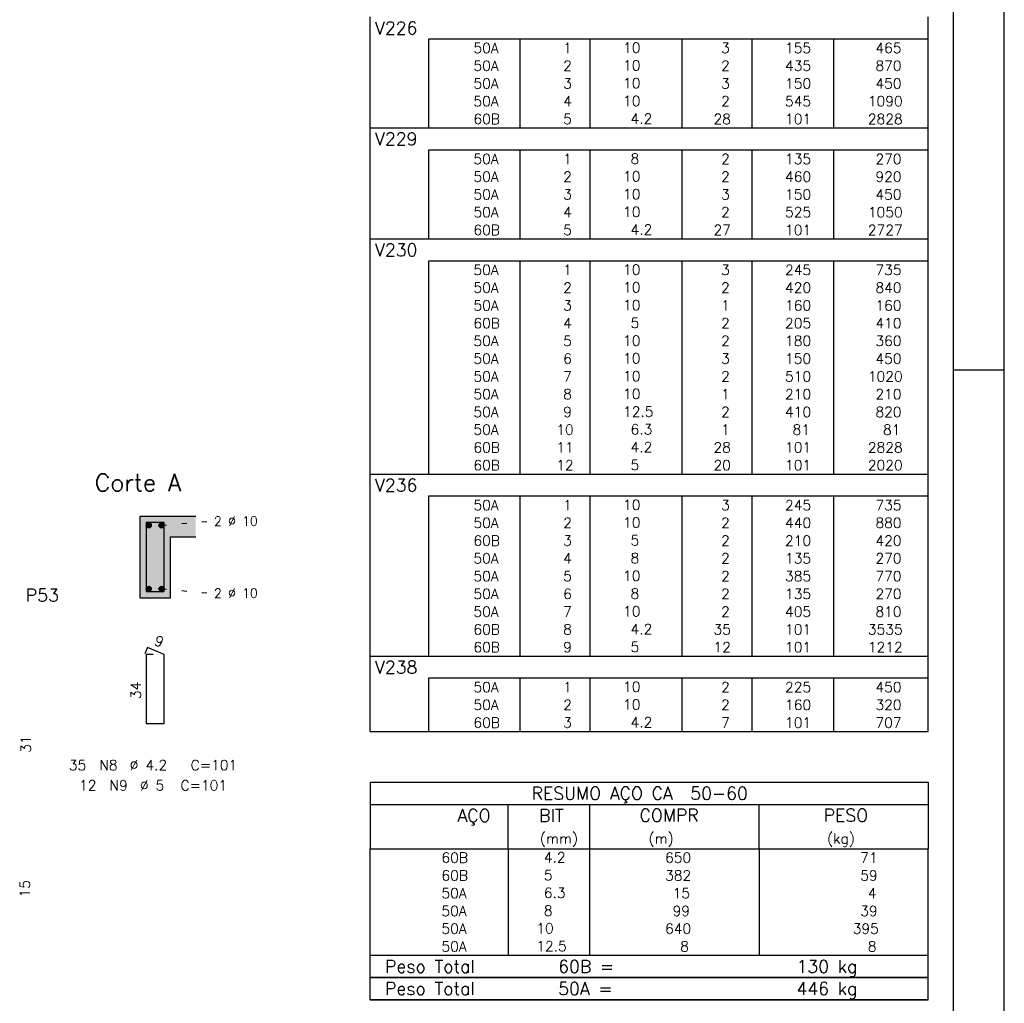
# Model space of a CAD drawing. Extents: x 0 to 119, y 0 to 84.
# Tile 12 of 16: x 99 to 119, y 17 to 37. Entities that reach past the tile are written whole.
import ezdxf

# ---------------------------------------------------------------- set-up
doc = ezdxf.new("R2010")
doc.units = 0
doc.header["$MEASUREMENT"] = 0
doc.linetypes.add('ESTILO_TQS_0002', pattern=[0.4, 0.1, -0.3])
for name, color, linetype in [('1', 1, 'CONTINUOUS'), ('2', 2, 'CONTINUOUS'), ('4', 4, 'CONTINUOUS'), ('6', 6, 'CONTINUOUS'), ('8', 8, 'CONTINUOUS'), ('9', 9, 'CONTINUOUS')]:
    doc.layers.add(name, color=color, linetype=linetype)
doc.styles.get("Standard").update_dxf_attribs({"font": 'ROMANS.SHX'})

msp = doc.modelspace()

# ---------------------------------------------------------------- linework, layer by layer
at = {"layer": '1', "linetype": 'Continuous'}
for p, q in [((118.900002, 0), (118.900002, 84.099998)), ((117.900002, 29.700001), (118.900002, 29.700001))]:
    msp.add_line(p, q, dxfattribs=at)
at = {"layer": '1', "linetype": 'ESTILO_TQS_0002'}
for p, q in [((102.285, 26.635), (103.23, 26.72)), ((102.285, 25.385), (103.23, 25.3))]:
    msp.add_line(p, q, dxfattribs=at)
at = {"layer": '1', "linetype": 'Continuous'}
for centre in [(102.035, 26.635), (102.285, 26.635), (102.035, 25.385), (102.285, 25.385)]:
    msp.add_circle(centre, 0.05, dxfattribs=at)
at = {"layer": '2', "linetype": 'Continuous'}
for p, q in [((106.4, 36.222522), (106.4, 36.660022)), ((117.4, 36.222522), (117.4, 36.660022)), ((106.4, 35.872522), (106.4, 36.222522)), ((117.4, 36.222522), (107.55, 36.222522)), ((107.55, 36.222522), (107.55, 35.872522)), ((109.35, 36.222522), (109.35, 35.872522)), ((110.73, 36.222522), (110.73, 35.872522)), ((112.54, 36.222522), (112.54, 35.872522)), ((113.92, 36.222522), (113.92, 35.872522)), ((115.53, 36.222522), (115.53, 35.872522)), ((117.4, 35.872522), (117.4, 36.222522)), ((106.4, 35.522522), (106.4, 35.872522)), ((107.55, 35.872522), (107.55, 35.522522)), ((109.35, 35.872522), (109.35, 35.522522)), ((110.73, 35.872522), (110.73, 35.522522)), ((112.54, 35.872522), (112.54, 35.522522)), ((113.92, 35.872522), (113.92, 35.522522)), ((115.53, 35.872522), (115.53, 35.522522)), ((117.4, 35.522522), (117.4, 35.872522)), ((106.4, 35.172522), (106.4, 35.522522)), ((107.55, 35.522522), (107.55, 35.172522)), ((109.35, 35.522522), (109.35, 35.172522)), ((110.73, 35.522522), (110.73, 35.172522)), ((112.54, 35.522522), (112.54, 35.172522)), ((113.92, 35.522522), (113.92, 35.172522)), ((115.53, 35.522522), (115.53, 35.172522)), ((117.4, 35.172522), (117.4, 35.522522)), ((106.4, 34.822522), (106.4, 35.172522)), ((107.55, 35.172522), (107.55, 34.822522)), ((109.35, 35.172522), (109.35, 34.822522)), ((110.73, 35.172522), (110.73, 34.822522)), ((112.54, 35.172522), (112.54, 34.822522)), ((113.92, 35.172522), (113.92, 34.822522)), ((115.53, 35.172522), (115.53, 34.822522)), ((117.4, 34.822522), (117.4, 35.172522)), ((106.4, 34.472522), (106.4, 34.822522)), ((107.55, 34.822522), (107.55, 34.472522)), ((109.35, 34.822522), (109.35, 34.472522)), ((110.73, 34.822522), (110.73, 34.472522)), ((112.54, 34.822522), (112.54, 34.472522)), ((113.92, 34.822522), (113.92, 34.472522)), ((115.53, 34.822522), (115.53, 34.472522)), ((117.4, 34.472522), (117.4, 34.822522)), ((106.4, 34.035022), (106.4, 34.472522)), ((106.4, 34.472522), (117.4, 34.472522)), ((117.4, 34.035022), (117.4, 34.472522)), ((106.4, 33.685023), (106.4, 34.035022)), ((117.4, 34.035022), (107.55, 34.035022)), ((107.55, 34.035022), (107.55, 33.685023)), ((109.35, 34.035022), (109.35, 33.685023)), ((110.73, 34.035022), (110.73, 33.685023)), ((112.54, 34.035022), (112.54, 33.685023)), ((113.92, 34.035022), (113.92, 33.685023)), ((115.53, 34.035022), (115.53, 33.685023)), ((117.4, 33.685023), (117.4, 34.035022)), ((106.4, 33.335023), (106.4, 33.685023)), ((107.55, 33.685023), (107.55, 33.335023)), ((109.35, 33.685023), (109.35, 33.335023)), ((110.73, 33.685023), (110.73, 33.335023)), ((112.54, 33.685023), (112.54, 33.335023)), ((113.92, 33.685023), (113.92, 33.335023)), ((115.53, 33.685023), (115.53, 33.335023)), ((117.4, 33.335023), (117.4, 33.685023)), ((106.4, 32.985023), (106.4, 33.335023)), ((107.55, 33.335023), (107.55, 32.985023)), ((109.35, 33.335023), (109.35, 32.985023)), ((110.73, 33.335023), (110.73, 32.985023)), ((112.54, 33.335023), (112.54, 32.985023)), ((113.92, 33.335023), (113.92, 32.985023)), ((115.53, 33.335023), (115.53, 32.985023)), ((117.4, 32.985023), (117.4, 33.335023)), ((106.4, 32.635023), (106.4, 32.985023)), ((107.55, 32.985023), (107.55, 32.635023)), ((109.35, 32.985023), (109.35, 32.635023)), ((110.73, 32.985023), (110.73, 32.635023)), ((112.54, 32.985023), (112.54, 32.635023)), ((113.92, 32.985023), (113.92, 32.635023)), ((115.53, 32.985023), (115.53, 32.635023)), ((117.4, 32.635023), (117.4, 32.985023)), ((106.4, 32.285023), (106.4, 32.635023)), ((107.55, 32.635023), (107.55, 32.285023)), ((109.35, 32.635023), (109.35, 32.285023)), ((110.73, 32.635023), (110.73, 32.285023)), ((112.54, 32.635023), (112.54, 32.285023)), ((113.92, 32.635023), (113.92, 32.285023)), ((115.53, 32.635023), (115.53, 32.285023)), ((117.4, 32.285023), (117.4, 32.635023)), ((106.4, 31.847523), (106.4, 32.285023)), ((106.4, 32.285023), (117.4, 32.285023)), ((117.4, 31.847523), (117.4, 32.285023)), ((106.4, 31.497523), (106.4, 31.847523)), ((117.4, 31.847523), (107.55, 31.847523)), ((107.55, 31.847523), (107.55, 31.497523)), ((109.35, 31.847523), (109.35, 31.497523)), ((110.73, 31.847523), (110.73, 31.497523)), ((112.54, 31.847523), (112.54, 31.497523)), ((113.92, 31.847523), (113.92, 31.497523)), ((115.53, 31.847523), (115.53, 31.497523)), ((117.4, 31.497523), (117.4, 31.847523)), ((106.4, 31.147523), (106.4, 31.497523)), ((107.55, 31.497523), (107.55, 31.147523)), ((109.35, 31.497523), (109.35, 31.147523)), ((110.73, 31.497523), (110.73, 31.147523)), ((112.54, 31.497523), (112.54, 31.147523)), ((113.92, 31.497523), (113.92, 31.147523)), ((115.53, 31.497523), (115.53, 31.147523)), ((117.4, 31.147523), (117.4, 31.497523)), ((106.4, 30.797523), (106.4, 31.147523)), ((107.55, 31.147523), (107.55, 30.797523)), ((109.35, 31.147523), (109.35, 30.797523)), ((110.73, 31.147523), (110.73, 30.797523)), ((112.54, 31.147523), (112.54, 30.797523)), ((113.92, 31.147523), (113.92, 30.797523)), ((115.53, 31.147523), (115.53, 30.797523)), ((117.4, 30.797523), (117.4, 31.147523)), ((106.4, 30.447523), (106.4, 30.797523)), ((107.55, 30.797523), (107.55, 30.447523)), ((109.35, 30.797523), (109.35, 30.447523)), ((110.73, 30.797523), (110.73, 30.447523)), ((112.54, 30.797523), (112.54, 30.447523)), ((113.92, 30.797523), (113.92, 30.447523)), ((115.53, 30.797523), (115.53, 30.447523)), ((117.4, 30.447523), (117.4, 30.797523)), ((106.4, 30.097523), (106.4, 30.447523)), ((107.55, 30.447523), (107.55, 30.097523)), ((109.35, 30.447523), (109.35, 30.097523)), ((110.73, 30.447523), (110.73, 30.097523)), ((112.54, 30.447523), (112.54, 30.097523)), ((113.92, 30.447523), (113.92, 30.097523)), ((115.53, 30.447523), (115.53, 30.097523)), ((117.4, 30.097523), (117.4, 30.447523)), ((106.4, 29.747523), (106.4, 30.097523)), ((107.55, 30.097523), (107.55, 29.747523)), ((109.35, 30.097523), (109.35, 29.747523)), ((110.73, 30.097523), (110.73, 29.747523)), ((112.54, 30.097523), (112.54, 29.747523)), ((113.92, 30.097523), (113.92, 29.747523)), ((115.53, 30.097523), (115.53, 29.747523)), ((117.4, 29.747523), (117.4, 30.097523)), ((106.4, 29.397524), (106.4, 29.747523)), ((107.55, 29.747523), (107.55, 29.397524)), ((109.35, 29.747523), (109.35, 29.397524)), ((110.73, 29.747523), (110.73, 29.397524)), ((112.54, 29.747523), (112.54, 29.397524)), ((113.92, 29.747523), (113.92, 29.397524)), ((115.53, 29.747523), (115.53, 29.397524)), ((117.4, 29.397524), (117.4, 29.747523)), ((106.4, 29.047524), (106.4, 29.397524)), ((107.55, 29.397524), (107.55, 29.047524)), ((109.35, 29.397524), (109.35, 29.047524)), ((110.73, 29.397524), (110.73, 29.047524)), ((112.54, 29.397524), (112.54, 29.047524)), ((113.92, 29.397524), (113.92, 29.047524)), ((115.53, 29.397524), (115.53, 29.047524)), ((117.4, 29.047524), (117.4, 29.397524)), ((106.4, 28.697524), (106.4, 29.047524)), ((107.55, 29.047524), (107.55, 28.697524)), ((109.35, 29.047524), (109.35, 28.697524)), ((110.73, 29.047524), (110.73, 28.697524)), ((112.54, 29.047524), (112.54, 28.697524)), ((113.92, 29.047524), (113.92, 28.697524)), ((115.53, 29.047524), (115.53, 28.697524)), ((117.4, 28.697524), (117.4, 29.047524)), ((106.4, 28.347524), (106.4, 28.697524)), ((107.55, 28.697524), (107.55, 28.347524)), ((109.35, 28.697524), (109.35, 28.347524)), ((110.73, 28.697524), (110.73, 28.347524)), ((112.54, 28.697524), (112.54, 28.347524)), ((113.92, 28.697524), (113.92, 28.347524)), ((115.53, 28.697524), (115.53, 28.347524)), ((117.4, 28.347524), (117.4, 28.697524)), ((106.4, 27.997524), (106.4, 28.347524)), ((107.55, 28.347524), (107.55, 27.997524)), ((109.35, 28.347524), (109.35, 27.997524)), ((110.73, 28.347524), (110.73, 27.997524)), ((112.54, 28.347524), (112.54, 27.997524)), ((113.92, 28.347524), (113.92, 27.997524)), ((115.53, 28.347524), (115.53, 27.997524)), ((117.4, 27.997524), (117.4, 28.347524)), ((106.4, 27.647524), (106.4, 27.997524)), ((107.55, 27.997524), (107.55, 27.647524)), ((109.35, 27.997524), (109.35, 27.647524)), ((110.73, 27.997524), (110.73, 27.647524)), ((112.54, 27.997524), (112.54, 27.647524)), ((113.92, 27.997524), (113.92, 27.647524)), ((115.53, 27.997524), (115.53, 27.647524)), ((117.4, 27.647524), (117.4, 27.997524)), ((106.4, 27.210024), (106.4, 27.647524)), ((106.4, 27.647524), (117.4, 27.647524)), ((117.4, 27.210024), (117.4, 27.647524)), ((106.4, 26.860024), (106.4, 27.210024)), ((117.4, 27.210024), (107.55, 27.210024)), ((107.55, 27.210024), (107.55, 26.860024)), ((109.35, 27.210024), (109.35, 26.860024)), ((110.73, 27.210024), (110.73, 26.860024)), ((112.54, 27.210024), (112.54, 26.860024)), ((113.92, 27.210024), (113.92, 26.860024)), ((115.53, 27.210024), (115.53, 26.860024)), ((117.4, 26.860024), (117.4, 27.210024)), ((102.96, 26.81), (101.86, 26.81)), ((101.86, 26.81), (101.86, 25.21)), ((106.4, 26.510024), (106.4, 26.860024)), ((107.55, 26.860024), (107.55, 26.510024)), ((109.35, 26.860024), (109.35, 26.510024)), ((110.73, 26.860024), (110.73, 26.510024)), ((112.54, 26.860024), (112.54, 26.510024)), ((113.92, 26.860024), (113.92, 26.510024)), ((115.53, 26.860024), (115.53, 26.510024)), ((117.4, 26.510024), (117.4, 26.860024)), ((102.46, 25.21), (102.46, 26.41)), ((102.46, 26.41), (102.96, 26.41)), ((106.4, 26.160024), (106.4, 26.510024)), ((107.55, 26.510024), (107.55, 26.160024)), ((109.35, 26.510024), (109.35, 26.160024)), ((110.73, 26.510024), (110.73, 26.160024)), ((112.54, 26.510024), (112.54, 26.160024)), ((113.92, 26.510024), (113.92, 26.160024)), ((115.53, 26.510024), (115.53, 26.160024)), ((117.4, 26.160024), (117.4, 26.510024)), ((106.4, 25.810024), (106.4, 26.160024)), ((107.55, 26.160024), (107.55, 25.810024)), ((109.35, 26.160024), (109.35, 25.810024)), ((110.73, 26.160024), (110.73, 25.810024)), ((112.54, 26.160024), (112.54, 25.810024)), ((113.92, 26.160024), (113.92, 25.810024)), ((115.53, 26.160024), (115.53, 25.810024)), ((117.4, 25.810024), (117.4, 26.160024)), ((106.4, 25.460025), (106.4, 25.810024)), ((107.55, 25.810024), (107.55, 25.460025)), ((109.35, 25.810024), (109.35, 25.460025)), ((110.73, 25.810024), (110.73, 25.460025)), ((112.54, 25.810024), (112.54, 25.460025)), ((113.92, 25.810024), (113.92, 25.460025)), ((115.53, 25.810024), (115.53, 25.460025)), ((117.4, 25.460025), (117.4, 25.810024)), ((106.4, 25.110025), (106.4, 25.460025)), ((107.55, 25.460025), (107.55, 25.110025)), ((109.35, 25.460025), (109.35, 25.110025)), ((110.73, 25.460025), (110.73, 25.110025)), ((112.54, 25.460025), (112.54, 25.110025)), ((113.92, 25.460025), (113.92, 25.110025)), ((115.53, 25.460025), (115.53, 25.110025)), ((117.4, 25.110025), (117.4, 25.460025)), ((101.86, 25.21), (102.46, 25.21)), ((106.4, 24.760025), (106.4, 25.110025)), ((107.55, 25.110025), (107.55, 24.760025)), ((109.35, 25.110025), (109.35, 24.760025)), ((110.73, 25.110025), (110.73, 24.760025)), ((112.54, 25.110025), (112.54, 24.760025)), ((113.92, 25.110025), (113.92, 24.760025)), ((115.53, 25.110025), (115.53, 24.760025)), ((117.4, 24.760025), (117.4, 25.110025)), ((106.4, 24.410025), (106.4, 24.760025)), ((107.55, 24.760025), (107.55, 24.410025)), ((109.35, 24.760025), (109.35, 24.410025)), ((110.73, 24.760025), (110.73, 24.410025)), ((112.54, 24.760025), (112.54, 24.410025)), ((113.92, 24.760025), (113.92, 24.410025)), ((115.53, 24.760025), (115.53, 24.410025)), ((117.4, 24.410025), (117.4, 24.760025)), ((106.4, 24.060025), (106.4, 24.410025)), ((107.55, 24.410025), (107.55, 24.060025)), ((109.35, 24.410025), (109.35, 24.060025)), ((110.73, 24.410025), (110.73, 24.060025)), ((112.54, 24.410025), (112.54, 24.060025)), ((113.92, 24.410025), (113.92, 24.060025)), ((115.53, 24.410025), (115.53, 24.060025)), ((117.4, 24.060025), (117.4, 24.410025)), ((106.4, 23.622525), (106.4, 24.060025)), ((106.4, 24.060025), (117.4, 24.060025)), ((117.4, 23.622525), (117.4, 24.060025)), ((106.4, 23.272525), (106.4, 23.622525)), ((117.4, 23.622525), (107.55, 23.622525)), ((107.55, 23.622525), (107.55, 23.272525)), ((109.35, 23.622525), (109.35, 23.272525)), ((110.73, 23.622525), (110.73, 23.272525)), ((112.54, 23.622525), (112.54, 23.272525)), ((113.92, 23.622525), (113.92, 23.272525)), ((115.53, 23.622525), (115.53, 23.272525)), ((117.4, 23.272525), (117.4, 23.622525)), ((106.4, 22.922525), (106.4, 23.272525)), ((107.55, 23.272525), (107.55, 22.922525)), ((109.35, 23.272525), (109.35, 22.922525)), ((110.73, 23.272525), (110.73, 22.922525)), ((112.54, 23.272525), (112.54, 22.922525)), ((113.92, 23.272525), (113.92, 22.922525)), ((115.53, 23.272525), (115.53, 22.922525)), ((117.4, 22.922525), (117.4, 23.272525)), ((106.4, 22.572525), (106.4, 22.922525)), ((107.55, 22.922525), (107.55, 22.572525)), ((109.35, 22.922525), (109.35, 22.572525)), ((110.73, 22.922525), (110.73, 22.572525)), ((112.54, 22.922525), (112.54, 22.572525)), ((113.92, 22.922525), (113.92, 22.572525)), ((115.53, 22.922525), (115.53, 22.572525)), ((117.4, 22.572525), (117.4, 22.922525)), ((106.4, 22.572525), (117.4, 22.572525)), ((106.4, 21.572525), (106.4, 20.260025)), ((106.4, 21.572525), (117.4, 21.572525)), ((117.4, 21.572525), (117.4, 20.260025)), ((106.4, 21.135025), (117.4, 21.135025)), ((109.12, 20.260025), (109.12, 21.135025)), ((110.73, 20.260025), (110.73, 21.135025)), ((114.065, 20.260025), (114.065, 21.135025)), ((106.4, 20.260025), (117.4, 20.260025)), ((106.4, 19.910025), (106.4, 20.260025)), ((109.12, 20.260025), (109.12, 19.910025)), ((110.73, 19.910025), (110.73, 20.260025)), ((114.065, 20.260025), (114.065, 19.910025)), ((117.4, 19.910025), (117.4, 20.260025)), ((106.4, 19.560024), (106.4, 19.910025)), ((109.12, 19.910025), (109.12, 19.560025)), ((110.73, 19.560024), (110.73, 19.910025)), ((114.065, 19.910025), (114.065, 19.560024)), ((117.4, 19.560024), (117.4, 19.910025)), ((106.4, 19.210024), (106.4, 19.560024)), ((109.12, 19.560024), (109.12, 19.210025)), ((110.73, 19.210024), (110.73, 19.560024)), ((114.065, 19.560024), (114.065, 19.210024)), ((117.4, 19.210024), (117.4, 19.560024)), ((106.4, 18.860024), (106.4, 19.210024)), ((109.12, 19.210024), (109.12, 18.860024)), ((110.73, 18.860024), (110.73, 19.210024)), ((114.065, 19.210024), (114.065, 18.860024)), ((117.4, 18.860024), (117.4, 19.210024)), ((106.4, 18.510023), (106.4, 18.860024)), ((109.12, 18.860024), (109.12, 18.510024)), ((110.73, 18.510023), (110.73, 18.860024)), ((114.065, 18.860024), (114.065, 18.510023)), ((117.4, 18.510023), (117.4, 18.860024)), ((106.4, 18.160023), (106.4, 18.510023)), ((109.12, 18.510023), (109.12, 18.160023)), ((110.73, 18.160023), (110.73, 18.510023)), ((114.065, 18.510023), (114.065, 18.160023)), ((117.4, 18.160023), (117.4, 18.510023)), ((106.4, 18.160023), (117.4, 18.160023)), ((106.4, 17.722523), (106.4, 18.160023)), ((106.4, 18.160023), (117.4, 18.160023)), ((117.4, 17.722523), (117.4, 18.160023)), ((117.4, 17.722523), (106.4, 17.722523)), ((106.4, 17.285023), (106.4, 17.722523)), ((106.4, 17.722523), (117.4, 17.722523)), ((117.4, 17.285023), (117.4, 17.722523)), ((117.4, 17.285023), (106.4, 17.285023)), ((106.4, 17.285023), (117.4, 17.285023))]:
    msp.add_line(p, q, dxfattribs=at)
at = {"layer": '4', "linetype": 'Continuous'}
msp.add_lwpolyline([(101.98, 26.69), (101.98, 25.33), (102.34, 25.33), (102.34, 26.69), (101.98, 26.69)], dxfattribs=at)
at = {"layer": '6', "linetype": 'Continuous'}
for p, q in [((102.008338, 24.23), (101.953893, 24.10102)), ((102.12, 24.09), (101.98, 24.09)), ((101.98, 24.09), (101.98, 22.73)), ((102.34, 24.09), (102.008338, 24.23)), ((102.34, 22.73), (102.34, 24.09)), ((101.98, 22.73), (102.34, 22.73))]:
    msp.add_line(p, q, dxfattribs=at)
at = {"layer": '8', "linetype": 'Continuous'}
msp.add_line((117.900002, 1), (117.900002, 83.099998), dxfattribs=at)
at = {"layer": '9', "linetype": 'Continuous'}
for points in [[(101.86, 25.21), (102.46, 25.21), (101.86, 26.81)], [(102.46, 25.21), (102.46, 26.41), (101.86, 26.81)], [(101.86, 26.81), (102.46, 26.41), (102.96, 26.81)], [(102.46, 26.41), (102.96, 26.41), (102.96, 26.81)], [(102.085, 26.635), (102.01, 26.678301), (101.988015, 26.652101)], [(102.085, 26.635), (101.988015, 26.652101), (101.988015, 26.617899)], [(102.085, 26.635), (101.988015, 26.617899), (102.01, 26.591699)], [(102.085, 26.635), (102.043682, 26.68424), (102.01, 26.678301)], [(102.085, 26.635), (102.01, 26.591699), (102.043682, 26.58576)], [(102.085, 26.635), (102.073302, 26.667139), (102.043682, 26.68424)], [(102.085, 26.635), (102.043682, 26.58576), (102.073302, 26.602861)], [(102.085, 26.635), (102.073302, 26.602861), (102.085, 26.635)], [(102.335, 26.635), (102.26, 26.678301), (102.238015, 26.652101)], [(102.335, 26.635), (102.238015, 26.652101), (102.238015, 26.617899)], [(102.335, 26.635), (102.238015, 26.617899), (102.26, 26.591699)], [(102.335, 26.635), (102.293682, 26.68424), (102.26, 26.678301)], [(102.335, 26.635), (102.26, 26.591699), (102.293682, 26.58576)], [(102.335, 26.635), (102.323302, 26.667139), (102.293682, 26.68424)], [(102.335, 26.635), (102.293682, 26.58576), (102.323302, 26.602861)], [(102.335, 26.635), (102.323302, 26.602861), (102.335, 26.635)], [(102.085, 25.385), (102.01, 25.428301), (101.988015, 25.402101)], [(102.085, 25.385), (102.043682, 25.43424), (102.01, 25.428301)], [(102.085, 25.385), (102.073302, 25.417139), (102.043682, 25.43424)], [(102.335, 25.385), (102.26, 25.428301), (102.238015, 25.402101)], [(102.335, 25.385), (102.293682, 25.43424), (102.26, 25.428301)], [(102.335, 25.385), (102.323302, 25.417139), (102.293682, 25.43424)], [(102.085, 25.385), (101.988015, 25.402101), (101.988015, 25.367899)], [(102.085, 25.385), (101.988015, 25.367899), (102.01, 25.341699)], [(102.085, 25.385), (102.01, 25.341699), (102.043682, 25.33576)], [(102.085, 25.385), (102.043682, 25.33576), (102.073302, 25.352861)], [(102.085, 25.385), (102.073302, 25.352861), (102.085, 25.385)], [(102.335, 25.385), (102.238015, 25.402101), (102.238015, 25.367899)], [(102.335, 25.385), (102.238015, 25.367899), (102.26, 25.341699)], [(102.335, 25.385), (102.26, 25.341699), (102.293682, 25.33576)], [(102.335, 25.385), (102.293682, 25.33576), (102.323302, 25.352861)], [(102.335, 25.385), (102.323302, 25.352861), (102.335, 25.385)]]:
    msp.add_solid(points, dxfattribs=at)

# ---------------------------------------------------------------- texts
at = {"layer": '2', "linetype": 'Continuous'}
for s, height, p in [('V226', 0.25, (106.495798, 36.316272)), ('     50A', 0.2, (107.689661, 35.947522)), ('  1', 0.2, (109.93, 35.947522)), ('   10  ', 0.2, (110.936543, 35.953566)), ('    3', 0.2, (112.72, 35.947522)), ('   155', 0.2, (114.13, 35.947522)), ('    465', 0.2, (115.763622, 35.947522)), ('     50A', 0.2, (107.689661, 35.597522)), ('  2', 0.2, (109.93, 35.597522)), ('   10  ', 0.2, (110.936543, 35.603566)), ('    2', 0.2, (112.72, 35.597522)), ('   435', 0.2, (114.13, 35.597522)), ('    870', 0.2, (115.763622, 35.597522)), ('     50A', 0.2, (107.689661, 35.247522)), ('  3', 0.2, (109.93, 35.247522)), ('   10  ', 0.2, (110.936543, 35.253566)), ('    3', 0.2, (112.72, 35.247522)), ('   150', 0.2, (114.13, 35.247522)), ('    450', 0.2, (115.763622, 35.247522)), ('     50A', 0.2, (107.689661, 34.897522)), ('  4', 0.2, (109.93, 34.897522)), ('   10  ', 0.2, (110.936543, 34.903566)), ('    2', 0.2, (112.72, 34.897522)), ('   545', 0.2, (114.13, 34.897522)), ('   1090', 0.2, (115.763622, 34.897522)), ('     60B', 0.2, (107.689661, 34.547522)), ('  5', 0.2, (109.93, 34.547522)), ('    4.2', 0.2, (110.936543, 34.553566)), ('   28', 0.2, (112.72, 34.547522)), ('   101', 0.2, (114.13, 34.547522)), ('   2828', 0.2, (115.763622, 34.547522)), ('V229', 0.25, (106.495798, 34.128772)), ('    8  ', 0.2, (110.936543, 33.766066)), ('     50A', 0.2, (107.689661, 33.760022)), ('  1', 0.2, (109.93, 33.760022)), ('    2', 0.2, (112.72, 33.760022)), ('   135', 0.2, (114.13, 33.760022)), ('    270', 0.2, (115.763622, 33.760022)), ('     50A', 0.2, (107.689661, 33.410022)), ('  2', 0.2, (109.93, 33.410022)), ('   10  ', 0.2, (110.936543, 33.416066)), ('    2', 0.2, (112.72, 33.410022)), ('   460', 0.2, (114.13, 33.410022)), ('    920', 0.2, (115.763622, 33.410022)), ('     50A', 0.2, (107.689661, 33.060023)), ('  3', 0.2, (109.93, 33.060023)), ('   10  ', 0.2, (110.936543, 33.066066)), ('    3', 0.2, (112.72, 33.060023)), ('   150', 0.2, (114.13, 33.060023)), ('    450', 0.2, (115.763622, 33.060023)), ('     50A', 0.2, (107.689661, 32.710023)), ('  4', 0.2, (109.93, 32.710023)), ('   10  ', 0.2, (110.936543, 32.716067)), ('    2', 0.2, (112.72, 32.710023)), ('   525', 0.2, (114.13, 32.710023)), ('   1050', 0.2, (115.763622, 32.710023)), ('     60B', 0.2, (107.689661, 32.360023)), ('  5', 0.2, (109.93, 32.360023)), ('    4.2', 0.2, (110.936543, 32.366067)), ('   27', 0.2, (112.72, 32.360023)), ('   101', 0.2, (114.13, 32.360023)), ('   2727', 0.2, (115.763622, 32.360023)), ('V230', 0.25, (106.495798, 31.941273)), ('     50A', 0.2, (107.689661, 31.572523)), ('  1', 0.2, (109.93, 31.572523)), ('   10  ', 0.2, (110.936543, 31.578567)), ('    3', 0.2, (112.72, 31.572523)), ('   245', 0.2, (114.13, 31.572523)), ('    735', 0.2, (115.763622, 31.572523)), ('     50A', 0.2, (107.689661, 31.222523)), ('  2', 0.2, (109.93, 31.222523)), ('   10  ', 0.2, (110.936543, 31.228567)), ('    2', 0.2, (112.72, 31.222523)), ('   420', 0.2, (114.13, 31.222523)), ('    840', 0.2, (115.763622, 31.222523)), ('     50A', 0.2, (107.689661, 30.872523)), ('  3', 0.2, (109.93, 30.872523)), ('   10  ', 0.2, (110.936543, 30.878567)), ('    1', 0.2, (112.72, 30.872523)), ('   160', 0.2, (114.13, 30.872523)), ('    160', 0.2, (115.763622, 30.872523)), ('     60B', 0.2, (107.689661, 30.522523)), ('  4', 0.2, (109.93, 30.522523)), ('    5  ', 0.2, (110.936543, 30.528567)), ('    2', 0.2, (112.72, 30.522523)), ('   205', 0.2, (114.13, 30.522523)), ('    410', 0.2, (115.763622, 30.522523)), ('     50A', 0.2, (107.689661, 30.172523)), ('  5', 0.2, (109.93, 30.172523)), ('   10  ', 0.2, (110.936543, 30.178567)), ('    2', 0.2, (112.72, 30.172523)), ('   180', 0.2, (114.13, 30.172523)), ('    360', 0.2, (115.763622, 30.172523)), ('     50A', 0.2, (107.689661, 29.822523)), ('  6', 0.2, (109.93, 29.822523)), ('   10  ', 0.2, (110.936543, 29.828567)), ('    3', 0.2, (112.72, 29.822523)), ('   150', 0.2, (114.13, 29.822523)), ('    450', 0.2, (115.763622, 29.822523)), ('     50A', 0.2, (107.689661, 29.472523)), ('  7', 0.2, (109.93, 29.472523)), ('   10  ', 0.2, (110.936543, 29.478567)), ('    2', 0.2, (112.72, 29.472523)), ('   510', 0.2, (114.13, 29.472523)), ('   1020', 0.2, (115.763622, 29.472523)), ('     50A', 0.2, (107.689661, 29.122523)), ('  8', 0.2, (109.93, 29.122523)), ('   10  ', 0.2, (110.936543, 29.128567)), ('    1', 0.2, (112.72, 29.122523)), ('   210', 0.2, (114.13, 29.122523)), ('    210', 0.2, (115.763622, 29.122523)), ('     50A', 0.2, (107.689661, 28.772524)), ('  9', 0.2, (109.93, 28.772524)), ('   12.5', 0.2, (110.936543, 28.778567)), ('    2', 0.2, (112.72, 28.772524)), ('   410', 0.2, (114.13, 28.772524)), ('    820', 0.2, (115.763622, 28.772524)), ('     50A', 0.2, (107.689661, 28.422524)), (' 10', 0.2, (109.93, 28.422524)), ('    6.3', 0.2, (110.936543, 28.428568)), ('    1', 0.2, (112.72, 28.422524)), ('    81', 0.2, (114.13, 28.422524)), ('     81', 0.2, (115.763622, 28.422524)), ('     60B', 0.2, (107.689661, 28.072524)), (' 11', 0.2, (109.93, 28.072524)), ('    4.2', 0.2, (110.936543, 28.078568)), ('   28', 0.2, (112.72, 28.072524)), ('   101', 0.2, (114.13, 28.072524)), ('   2828', 0.2, (115.763622, 28.072524)), ('     60B', 0.2, (107.689661, 27.722524)), (' 12', 0.2, (109.93, 27.722524)), ('    5  ', 0.2, (110.936543, 27.728568)), ('   20', 0.2, (112.72, 27.722524)), ('   101', 0.2, (114.13, 27.722524)), ('   2020', 0.2, (115.763622, 27.722524)), ('Corte A', 0.34, (100.97, 27.31)), ('V236', 0.25, (106.495798, 27.303774)), ('     50A', 0.2, (107.689661, 26.935024)), ('  1', 0.2, (109.93, 26.935024)), ('   10  ', 0.2, (110.936543, 26.941068)), ('    3', 0.2, (112.72, 26.935024)), ('   245', 0.2, (114.13, 26.935024)), ('    735', 0.2, (115.763622, 26.935024)), ('2 %%c 10', 0.18, (103.32, 26.63)), ('     50A', 0.2, (107.689661, 26.585024)), ('  2', 0.2, (109.93, 26.585024)), ('   10  ', 0.2, (110.936543, 26.591068)), ('    2', 0.2, (112.72, 26.585024)), ('   440', 0.2, (114.13, 26.585024)), ('    880', 0.2, (115.763622, 26.585024)), ('     60B', 0.2, (107.689661, 26.235024)), ('  3', 0.2, (109.93, 26.235024)), ('    5  ', 0.2, (110.936543, 26.241068)), ('    2', 0.2, (112.72, 26.235024)), ('   210', 0.2, (114.13, 26.235024)), ('    420', 0.2, (115.763622, 26.235024)), ('     50A', 0.2, (107.689661, 25.885024)), ('  4', 0.2, (109.93, 25.885024)), ('    8  ', 0.2, (110.936543, 25.891068)), ('    2', 0.2, (112.72, 25.885024)), ('   135', 0.2, (114.13, 25.885024)), ('    270', 0.2, (115.763622, 25.885024)), ('     50A', 0.2, (107.689661, 25.535024)), ('  5', 0.2, (109.93, 25.535024)), ('   10  ', 0.2, (110.936543, 25.541068)), ('    2', 0.2, (112.72, 25.535024)), ('   385', 0.2, (114.13, 25.535024)), ('    770', 0.2, (115.763622, 25.535024)), ('P53', 0.25, (99.61, 25.135)), ('2 %%c 10', 0.18, (103.32, 25.21)), ('     50A', 0.2, (107.689661, 25.185024)), ('  6', 0.2, (109.93, 25.185024)), ('    8  ', 0.2, (110.936543, 25.191068)), ('    2', 0.2, (112.72, 25.185024)), ('   135', 0.2, (114.13, 25.185024)), ('    270', 0.2, (115.763622, 25.185024)), ('   10  ', 0.2, (110.936543, 24.841068)), ('     50A', 0.2, (107.689661, 24.835025)), ('  7', 0.2, (109.93, 24.835025)), ('    2', 0.2, (112.72, 24.835025)), ('   405', 0.2, (114.13, 24.835025)), ('    810', 0.2, (115.763622, 24.835025)), ('     60B', 0.2, (107.689661, 24.485025)), ('  8', 0.2, (109.93, 24.485025)), ('    4.2', 0.2, (110.936543, 24.491069)), ('   35', 0.2, (112.72, 24.485025)), ('   101', 0.2, (114.13, 24.485025)), ('   3535', 0.2, (115.763622, 24.485025)), ('     60B', 0.2, (107.689661, 24.135025)), ('  9', 0.2, (109.93, 24.135025)), ('    5  ', 0.2, (110.936543, 24.141069)), ('   12', 0.2, (112.72, 24.135025)), ('   101', 0.2, (114.13, 24.135025)), ('   1212', 0.2, (115.763622, 24.135025)), ('V238', 0.25, (106.495798, 23.716275)), ('     50A', 0.2, (107.689661, 23.347525)), ('  1', 0.2, (109.93, 23.347525)), ('   10  ', 0.2, (110.936543, 23.353569)), ('    2', 0.2, (112.72, 23.347525)), ('   225', 0.2, (114.13, 23.347525)), ('    450', 0.2, (115.763622, 23.347525)), ('     50A', 0.2, (107.689661, 22.997525)), ('  2', 0.2, (109.93, 22.997525)), ('   10  ', 0.2, (110.936543, 23.003569)), ('    2', 0.2, (112.72, 22.997525)), ('   160', 0.2, (114.13, 22.997525)), ('    320', 0.2, (115.763622, 22.997525)), ('     60B', 0.2, (107.689661, 22.647525)), ('  3', 0.2, (109.93, 22.647525)), ('    4.2', 0.2, (110.936543, 22.653569)), ('    7', 0.2, (112.72, 22.647525)), ('   101', 0.2, (114.13, 22.647525)), ('    707', 0.2, (115.763622, 22.647525)), ('35', 0.2, (100.46, 21.81)), ('N8', 0.2, (101.06, 21.81)), ('%%c 4.2', 0.2, (101.66, 21.81)), ('C=101', 0.2, (102.86, 21.81)), ('12', 0.2, (100.66, 21.41)), ('N9', 0.2, (101.26, 21.41)), ('%%c 5', 0.2, (101.86, 21.41)), ('C=101', 0.2, (102.66, 21.41)), ('RESUMO AÇO CA  50-60', 0.25, (109.580497, 21.228775)), ('AÇO', 0.25, (108.11958, 20.791275)), ('BIT', 0.25, (109.73, 20.791275)), ('COMPR', 0.25, (111.708841, 20.794876)), ('PESO', 0.25, (115.33784, 20.794876)), ('(mm)', 0.2, (109.743861, 20.363775)), ('(m)', 0.2, (111.886146, 20.363775)), ('(kg)', 0.2, (115.406442, 20.363775)), ('     60B', 0.2, (107.059661, 19.985025)), ('    4.2', 0.2, (109.226542, 19.991069)), ('     650', 0.2, (111.467658, 19.985026)), ('     71', 0.2, (115.315265, 19.985026)), ('     60B', 0.2, (107.059661, 19.635025)), ('    5  ', 0.2, (109.226542, 19.641069)), ('     382', 0.2, (111.467658, 19.635025)), ('     59', 0.2, (115.315265, 19.635025)), ('     50A', 0.2, (107.059661, 19.285024)), ('    6.3', 0.2, (109.226542, 19.291068)), ('      15', 0.2, (111.467658, 19.285025)), ('      4', 0.2, (115.315265, 19.285025)), ('     50A', 0.2, (107.059661, 18.935024)), ('    8  ', 0.2, (109.226542, 18.941068)), ('      99', 0.2, (111.467658, 18.935024)), ('     39', 0.2, (115.315265, 18.935024)), ('     50A', 0.2, (107.059661, 18.585024)), ('   10  ', 0.2, (109.226542, 18.591067)), ('     640', 0.2, (111.467658, 18.585024)), ('    395', 0.2, (115.315265, 18.585024)), ('   12.5', 0.2, (109.226542, 18.241067)), ('     50A', 0.2, (107.059661, 18.235023)), ('       8', 0.2, (111.467658, 18.235024)), ('      8', 0.2, (115.315265, 18.235024)), ('Peso Total        60B =', 0.25, (106.692829, 17.816273)), ('    130 kg', 0.25, (114.057004, 17.816273)), ('Peso Total        50A =', 0.25, (106.692829, 17.378773)), ('    446 kg', 0.25, (114.057004, 17.378773))]:
    msp.add_text(s, height=height, dxfattribs=at).set_placement(p)
for s, rotation, p in [('9', 337.11462, (102.120929, 24.291017)), ('34', 90, (101.88, 23.21)), ('31', 90, (99.71, 22.15)), ('15', 90, (99.69, 19.3))]:
    msp.add_text(s, height=0.2, rotation=rotation, dxfattribs=at).set_placement(p)

doc.saveas('drawing.dxf')
